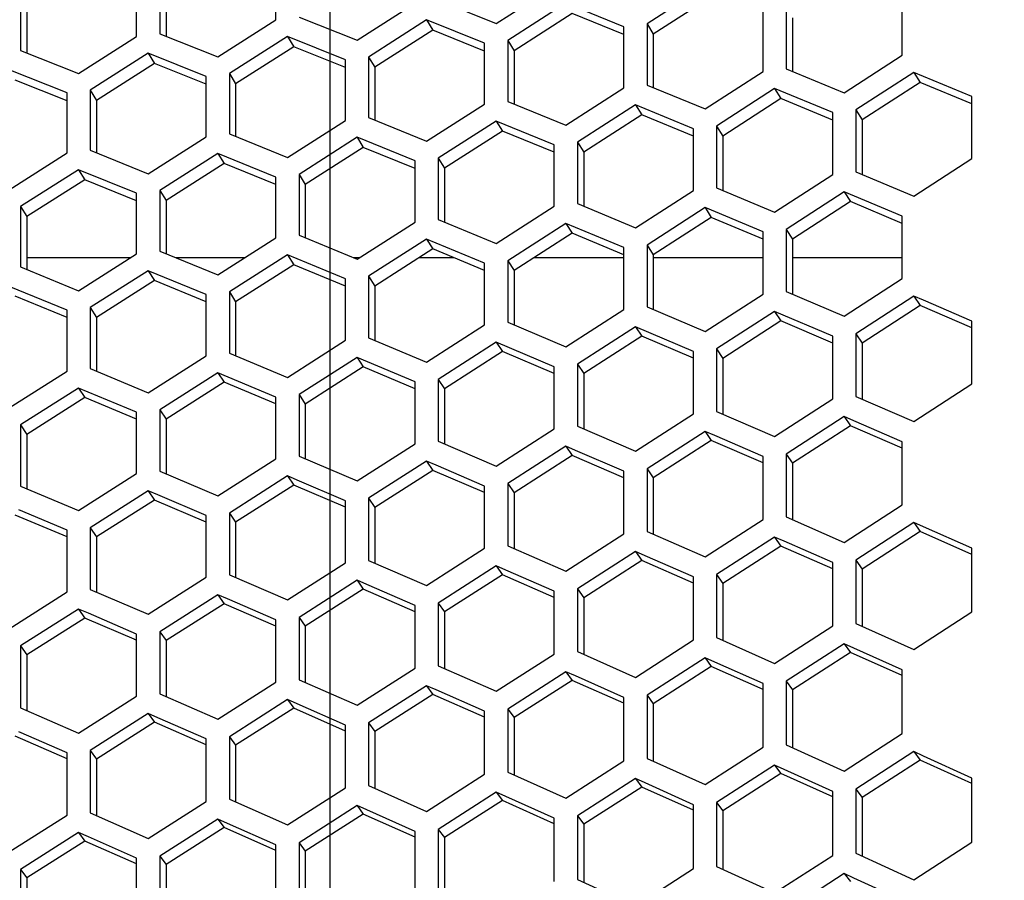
# Model space of a CAD drawing. Header units: millimetres. Extents: x 0 to 420, y 0 to 297.
# Tile 251 of 256: x 242 to 246.1, y 228.13 to 231.71. Entities that reach past the tile are written whole.
import ezdxf

# ---------------------------------------------------------------- set-up
doc = ezdxf.new("R2010")
doc.units = ezdxf.units.MM
doc.header["$LTSCALE"] = 23.1
doc.layers.get('0').update_dxf_attribs({"linetype": 'CONTINUOUS'})
doc.layers.add('DIM_PILOTEES', color=7, linetype='CONTINUOUS')
doc.styles.add('TEXTSTYLE_2', font='txt', dxfattribs={"width": 0.97619})
doc.styles.add('TEXTSTYLE_3', font='txt', dxfattribs={"width": 1.071429})
doc.styles.add('TEXTSTYLE_6', font='txt', dxfattribs={"width": 1.178571})
doc.dimstyles.new('DIMSTYLE_1', dxfattribs={"dimtxt": 2.5, "dimasz": 0.1875, "dimexe": 0.125, "dimexo": 0.0625, "dimgap": 1.25, "dimtad": 0, "dimtih": 1, "dimtoh": 1, "dimdsep": 46, "dimtxsty": 'TEXTSTYLE_2', "dimblk": '_FILLED', "dimblk1": '_FILLED', "dimblk2": '_FILLED', "dimcen": 0.09, "dimazin": 2, "dimtfac": 1, "dimtofl": 0, "dimtmove": 0, "dimatfit": 3, "dimldrblk": '_FILLED', "dimfxl": 1, "dimtolj": 1, "dimarcsym": 0})
doc.dimstyles.new('DIMSTYLE_2', dxfattribs={"dimtxt": 2.5, "dimasz": 0.1875, "dimexe": 0.125, "dimexo": 0.0625, "dimgap": 1.25, "dimtad": 0, "dimtih": 1, "dimtoh": 1, "dimdsep": 46, "dimtxsty": 'TEXTSTYLE_3', "dimblk": '_FILLED', "dimblk1": '_FILLED', "dimblk2": '_FILLED', "dimcen": 0.09, "dimazin": 2, "dimtfac": 1, "dimtofl": 0, "dimtmove": 0, "dimatfit": 3, "dimldrblk": '_FILLED', "dimfxl": 1, "dimtolj": 1, "dimarcsym": 0})
doc.dimstyles.new('DIMSTYLE_5', dxfattribs={"dimtxt": 2.5, "dimasz": 0.1875, "dimexe": 0.125, "dimexo": 0.0625, "dimgap": 1.25, "dimtad": 0, "dimtih": 1, "dimtoh": 1, "dimdsep": 46, "dimtxsty": 'TEXTSTYLE_6', "dimblk": '_FILLED', "dimblk1": '_FILLED', "dimblk2": '_FILLED', "dimcen": 0.09, "dimazin": 2, "dimtfac": 1, "dimtofl": 0, "dimtmove": 0, "dimatfit": 3, "dimldrblk": '_FILLED', "dimfxl": 1, "dimtolj": 1, "dimarcsym": 0})

# ---------------------------------------------------------------- blocks, each defined once
blk = doc.blocks.new('_FILLED')
at = {"color": 0, "linetype": 'BYBLOCK'}
blk.add_solid([(0, 0), (-1, 0.167), (-1, -0.167)], dxfattribs=at)
blk = doc.blocks.new('*D0')
at = {"layer": 'DIM_PILOTEES', "color": 2, "linetype": 'CONTINUOUS'}
for p, q in [((218.8808, 254.2086), (215.0951, 254.2086)), ((215.2201, 254.2086), (215.2201, 191.7537)), ((273.8528, 254.2086), (218.8808, 254.2086)), ((215.2201, 129.4471), (215.2201, 186.7537)), ((218.8808, 129.4471), (215.0951, 129.4471)), ((273.8782, 129.4471), (218.8808, 129.4471))]:
    blk.add_line(p, q, dxfattribs=at)
at = {"layer": 'DIM_PILOTEES', "color": 2, "linetype": 'CONTINUOUS', "xscale": 0.1875, "yscale": 0.1875, "zscale": 0.1875}
for p, rotation in [((215.2201, 254.2086), 90), ((215.2201, 129.4471), 270)]:
    blk.add_blockref('_FILLED', p, dxfattribs=dict(at, rotation=rotation))
at = {"layer": 'DIM_PILOTEES', "color": 2, "linetype": 'CONTINUOUS', "insert": (215.2201, 190.5037), "char_height": 2.5, "width": 10.982143, "attachment_point": 2, "line_spacing_factor": 0.9, "style": 'TEXTSTYLE_2'}
blk.add_mtext('{\\ftxt;\\W0.0001;\\H0.0001;\\~}{\\ftxt;\\W2.9285714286;\\H2.5; }{\\ftxt;\\W0.0001;\\H0.0001;\\~}', dxfattribs=at)
blk = doc.blocks.new('*D1')
at = {"layer": 'DIM_PILOTEES', "color": 2, "linetype": 'CONTINUOUS'}
for p, q in [((226.3883, 264.6125), (226.3883, 265.9875)), ((243.2945, 264.6125), (243.2945, 265.9875)), ((226.3883, 265.8625), (225.8883, 265.8625)), ((243.2945, 265.8625), (243.7945, 265.8625)), ((226.3883, 206.2157), (226.3883, 264.6125)), ((243.2945, 226.5584), (243.2945, 264.6125))]:
    blk.add_line(p, q, dxfattribs=at)
at = {"layer": 'DIM_PILOTEES', "color": 2, "linetype": 'CONTINUOUS', "xscale": 0.1875, "yscale": 0.1875, "zscale": 0.1875}
blk.add_blockref('_FILLED', (226.3883, 265.8625), dxfattribs=at)
at = {"layer": 'DIM_PILOTEES', "color": 2, "linetype": 'CONTINUOUS', "xscale": 0.1875, "yscale": 0.1875, "zscale": 0.1875, "rotation": 180}
blk.add_blockref('_FILLED', (243.2945, 265.8625), dxfattribs=at)
at = {"layer": 'DIM_PILOTEES', "color": 2, "linetype": 'CONTINUOUS', "insert": (235.5503, 267.1125), "char_height": 2.5, "width": 8.035714, "attachment_point": 2, "line_spacing_factor": 0.9, "style": 'TEXTSTYLE_3'}
blk.add_mtext('{\\ftxt;\\W0.0001;\\H0.0001;\\~}{\\ftxt;\\W2.1428571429;\\H2.5; }{\\ftxt;\\W0.0001;\\H0.0001;\\~}', dxfattribs=at)
blk = doc.blocks.new('*D8')
at = {"layer": 'DIM_PILOTEES', "color": 2, "linetype": 'CONTINUOUS'}
for p, q in [((226.3883, 276.7141), (226.3883, 278.0891)), ((276.2211, 276.7141), (276.2211, 278.0891)), ((226.3883, 277.9641), (248.9616, 277.9641)), ((276.2211, 277.9641), (257.3545, 277.9641)), ((226.3883, 206.2157), (226.3883, 276.7141)), ((276.2211, 241.6204), (276.2211, 276.7141))]:
    blk.add_line(p, q, dxfattribs=at)
at = {"layer": 'DIM_PILOTEES', "color": 2, "linetype": 'CONTINUOUS', "xscale": 0.1875, "yscale": 0.1875, "zscale": 0.1875, "rotation": 180}
blk.add_blockref('_FILLED', (226.3883, 277.9641), dxfattribs=at)
at = {"layer": 'DIM_PILOTEES', "color": 2, "linetype": 'CONTINUOUS', "xscale": 0.1875, "yscale": 0.1875, "zscale": 0.1875}
blk.add_blockref('_FILLED', (276.2211, 277.9641), dxfattribs=at)
at = {"layer": 'DIM_PILOTEES', "color": 2, "linetype": 'CONTINUOUS', "insert": (253.158, 279.2141), "char_height": 2.5, "width": 8.839286, "attachment_point": 2, "line_spacing_factor": 0.9, "style": 'TEXTSTYLE_6'}
blk.add_mtext('{\\ftxt;\\W0.0001;\\H0.0001;\\~}{\\ftxt;\\W2.3571428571;\\H2.5; }{\\ftxt;\\W0.0001;\\H0.0001;\\~}', dxfattribs=at)

msp = doc.modelspace()

# ---------------------------------------------------------------- linework, layer by layer
at = {"color": 3, "linetype": 'CONTINUOUS'}
for p, q in [((243.069, 231.7123), (243.069, 231.9623)), ((242.4895, 231.6426), (242.4895, 231.8916)), ((242.5861, 231.9034), (242.5861, 231.6542)), ((242.0065, 231.8327), (242.0065, 231.5845)), ((243.9867, 231.6965), (244.2281, 231.8517)), ((244.856, 231.8511), (244.6145, 231.6953)), ((243.4071, 231.6273), (243.6486, 231.782)), ((243.7452, 231.7936), (243.9867, 231.6965)), ((244.2764, 231.7817), (244.035, 231.6264)), ((244.5179, 231.6838), (244.2764, 231.7817)), ((245.677, 231.5653), (245.677, 231.8216)), ((245.0975, 231.4974), (245.0975, 231.7527)), ((245.1941, 231.7642), (245.1941, 231.5087)), ((242.8276, 231.5581), (243.069, 231.7123)), ((243.1656, 231.7239), (243.4071, 231.6273)), ((243.6969, 231.7123), (243.4554, 231.5575)), ((243.9384, 231.6149), (243.6969, 231.7123)), ((244.5179, 231.4296), (244.5179, 231.6838)), ((244.6145, 231.6953), (244.6145, 231.4409)), ((242.248, 231.4889), (242.4895, 231.6426)), ((242.5861, 231.6542), (242.8276, 231.5581)), ((243.1173, 231.6429), (242.8759, 231.4887)), ((243.3588, 231.5461), (243.1173, 231.6429)), ((244.035, 231.6264), (244.035, 231.373)), ((242.0065, 231.5845), (242.248, 231.4889)), ((243.9384, 231.3617), (243.9384, 231.6149)), ((242.5378, 231.5735), (242.2963, 231.4198)), ((242.7793, 231.4772), (242.5378, 231.5735)), ((243.3588, 231.2939), (243.3588, 231.5461)), ((243.4554, 231.5575), (243.4554, 231.3052)), ((245.4356, 231.4087), (245.677, 231.5653)), ((242.1997, 231.4083), (241.9582, 231.5041)), ((244.856, 231.3414), (245.0975, 231.4974)), ((245.1941, 231.5087), (245.4356, 231.4087)), ((242.7793, 231.226), (242.7793, 231.4772)), ((242.8759, 231.4887), (242.8759, 231.2373)), ((245.7253, 231.4938), (245.4839, 231.3372)), ((245.9668, 231.3931), (245.7253, 231.4938)), ((242.2963, 231.4198), (242.2963, 231.1694)), ((244.2764, 231.274), (244.5179, 231.4296)), ((244.6145, 231.4409), (244.856, 231.3414)), ((245.1458, 231.4263), (244.9043, 231.2702)), ((245.3873, 231.326), (245.1458, 231.4263)), ((242.1997, 231.1581), (242.1997, 231.4083)), ((244.035, 231.373), (244.2764, 231.274)), ((245.9668, 231.1346), (245.9668, 231.3931)), ((243.6969, 231.2067), (243.9384, 231.3617)), ((244.5662, 231.3587), (244.3247, 231.2032)), ((244.8077, 231.259), (244.5662, 231.3587)), ((245.4839, 231.3372), (245.4839, 231.0796)), ((243.1173, 231.1394), (243.3588, 231.2939)), ((243.4554, 231.3052), (243.6969, 231.2067)), ((243.9867, 231.2912), (243.7452, 231.1361)), ((244.2281, 231.192), (243.9867, 231.2912)), ((245.3873, 231.0686), (245.3873, 231.326)), ((244.8077, 231.0026), (244.8077, 231.259)), ((244.9043, 231.2702), (244.9043, 231.0136)), ((242.5378, 231.072), (242.7793, 231.226)), ((242.8759, 231.2373), (243.1173, 231.1394)), ((243.4071, 231.2236), (243.1656, 231.0691)), ((243.6486, 231.125), (243.4071, 231.2236)), ((242.2963, 231.1694), (242.5378, 231.072)), ((244.2281, 230.9366), (244.2281, 231.192)), ((244.3247, 231.2032), (244.3247, 230.9476)), ((241.9582, 231.0047), (242.1997, 231.1581)), ((242.8276, 231.1561), (242.5861, 231.0021)), ((243.069, 231.0579), (242.8276, 231.1561)), ((243.7452, 231.1361), (243.7452, 230.8816)), ((245.7253, 230.9777), (245.9668, 231.1346)), ((242.248, 231.0885), (242.0065, 230.935)), ((242.4895, 230.9909), (242.248, 231.0885)), ((243.6486, 230.8706), (243.6486, 231.125)), ((243.069, 230.8046), (243.069, 231.0579)), ((243.1656, 231.0691), (243.1656, 230.8156)), ((245.1458, 230.9123), (245.3873, 231.0686)), ((245.4839, 231.0796), (245.7253, 230.9777)), ((244.5662, 230.8468), (244.8077, 231.0026)), ((244.9043, 231.0136), (245.1458, 230.9123)), ((242.4895, 230.7386), (242.4895, 230.9909)), ((242.5861, 231.0021), (242.5861, 230.7496)), ((245.4356, 230.9967), (245.1941, 230.8403)), ((245.677, 230.8946), (245.4356, 230.9967)), ((242.0065, 230.935), (242.0065, 230.6836)), ((243.9867, 230.7813), (244.2281, 230.9366)), ((244.3247, 230.9476), (244.5662, 230.8468)), ((244.856, 230.931), (244.6145, 230.7751)), ((245.0975, 230.8294), (244.856, 230.931)), ((243.7452, 230.8816), (243.9867, 230.7813)), ((245.677, 230.635), (245.677, 230.8946)), ((243.4071, 230.7158), (243.6486, 230.8706)), ((244.2764, 230.8653), (244.035, 230.7099)), ((244.5179, 230.7643), (244.2764, 230.8653)), ((245.1941, 230.8403), (245.1941, 230.5816)), ((242.8276, 230.6503), (243.069, 230.8046)), ((243.1656, 230.8156), (243.4071, 230.7158)), ((243.6969, 230.7996), (243.4554, 230.6448)), ((243.9384, 230.6991), (243.6969, 230.7996)), ((245.0975, 230.5709), (245.0975, 230.8294)), ((244.5179, 230.5068), (244.5179, 230.7643)), ((244.6145, 230.7751), (244.6145, 230.5175)), ((242.248, 230.5849), (242.4895, 230.7386)), ((242.5861, 230.7496), (242.8276, 230.6503)), ((243.1173, 230.7339), (242.8759, 230.5796)), ((243.3588, 230.6339), (243.1173, 230.7339)), ((242.0065, 230.6836), (242.248, 230.5849)), ((243.9384, 230.4427), (243.9384, 230.6991)), ((244.035, 230.7099), (244.035, 230.4533)), ((242.5378, 230.6682), (242.2963, 230.5144)), ((242.7793, 230.5688), (242.5378, 230.6682)), ((243.3588, 230.3785), (243.3588, 230.6339)), ((243.4554, 230.6448), (243.4554, 230.3892)), ((245.4356, 230.4784), (245.677, 230.635)), ((242.1997, 230.5036), (241.9582, 230.6026)), ((242.7793, 230.3144), (242.7793, 230.5688)), ((242.8759, 230.5796), (242.8759, 230.3251)), ((244.856, 230.4148), (245.0975, 230.5709)), ((245.1941, 230.5816), (245.4356, 230.4784)), ((245.7253, 230.5623), (245.4839, 230.4057)), ((245.7656, 230.545), (245.7253, 230.5623)), ((242.2963, 230.5144), (242.2963, 230.261)), ((244.6145, 230.5175), (244.856, 230.4148)), ((245.9668, 230.4584), (245.7656, 230.545)), ((242.1997, 230.2503), (242.1997, 230.5036)), ((244.2764, 230.3512), (244.5179, 230.5068)), ((245.1458, 230.4985), (244.9043, 230.3424)), ((245.3873, 230.3951), (245.1458, 230.4985)), ((243.6969, 230.2876), (243.9384, 230.4427)), ((244.035, 230.4533), (244.2764, 230.3512)), ((244.5662, 230.4347), (244.3247, 230.2791)), ((244.8077, 230.3318), (244.5662, 230.4347)), ((245.9668, 230.1968), (245.9668, 230.4584)), ((243.4554, 230.3892), (243.6969, 230.2876)), ((245.3873, 230.1345), (245.3873, 230.3951)), ((245.4839, 230.4057), (245.4839, 230.1449)), ((243.1173, 230.224), (243.3588, 230.3785)), ((243.9867, 230.3709), (243.7452, 230.2158)), ((244.2281, 230.2685), (243.9867, 230.3709)), ((242.5378, 230.1604), (242.7793, 230.3144)), ((242.8759, 230.3251), (243.1173, 230.224)), ((243.4071, 230.3071), (243.1656, 230.1525)), ((243.6486, 230.2052), (243.4071, 230.3071)), ((244.8077, 230.0723), (244.8077, 230.3318)), ((244.9043, 230.3424), (244.9043, 230.0826)), ((244.2281, 230.01), (244.2281, 230.2685)), ((244.3247, 230.2791), (244.3247, 230.0204)), ((241.9582, 230.0968), (242.1997, 230.2503)), ((242.2963, 230.261), (242.5378, 230.1604)), ((242.8276, 230.2432), (242.5861, 230.0892)), ((243.069, 230.1419), (242.8276, 230.2432)), ((243.6486, 229.9478), (243.6486, 230.2052)), ((243.7452, 230.2158), (243.7452, 229.9582)), ((245.7253, 230.0399), (245.9668, 230.1968)), ((242.248, 230.1794), (242.0065, 230.0259)), ((242.4895, 230.0787), (242.248, 230.1794)), ((243.069, 229.8855), (243.069, 230.1419)), ((243.1656, 230.1525), (243.1656, 229.8959)), ((245.4839, 230.1449), (245.7253, 230.0399)), ((245.1458, 229.9782), (245.3873, 230.1345)), ((242.4895, 229.8233), (242.4895, 230.0787)), ((242.5861, 230.0892), (242.5861, 229.8337)), ((244.5662, 229.9165), (244.8077, 230.0723)), ((244.9043, 230.0826), (245.1458, 229.9782)), ((245.4356, 230.0613), (245.1941, 229.905)), ((245.4758, 230.0438), (245.4356, 230.0613)), ((242.0065, 230.0259), (242.0065, 229.7714)), ((244.3247, 230.0204), (244.5662, 229.9165)), ((245.677, 229.9561), (245.4758, 230.0438)), ((243.9867, 229.8547), (244.2281, 230.01)), ((244.856, 229.9994), (244.6145, 229.8436)), ((244.8963, 229.982), (244.856, 229.9994)), ((245.0975, 229.8947), (244.8963, 229.982)), ((243.4071, 229.793), (243.6486, 229.9478)), ((243.7452, 229.9582), (243.9867, 229.8547)), ((244.2764, 229.9375), (244.035, 229.7822)), ((244.3167, 229.9202), (244.2764, 229.9375)), ((245.677, 229.6935), (245.677, 229.9561)), ((243.1656, 229.8959), (243.4071, 229.793)), ((244.5179, 229.8333), (244.3167, 229.9202)), ((245.1941, 229.905), (245.1941, 229.6432)), ((242.8276, 229.7313), (243.069, 229.8855)), ((243.6969, 229.8755), (243.4554, 229.7208)), ((243.7371, 229.8583), (243.6969, 229.8755)), ((243.9384, 229.7719), (243.7371, 229.8583)), ((245.0975, 229.6332), (245.0975, 229.8947)), ((242.248, 229.6696), (242.4895, 229.8233)), ((242.5861, 229.8337), (242.8276, 229.7313)), ((243.1173, 229.8136), (242.8759, 229.6594)), ((243.1576, 229.7965), (243.1173, 229.8136)), ((244.5179, 229.5728), (244.5179, 229.8333)), ((244.6145, 229.8436), (244.6145, 229.5829)), ((243.3588, 229.7105), (243.1576, 229.7965)), ((244.035, 229.7822), (244.035, 229.5225)), ((242.0065, 229.7714), (242.248, 229.6696)), ((242.5378, 229.7517), (242.2963, 229.598)), ((242.578, 229.7346), (242.5378, 229.7517)), ((242.7793, 229.6491), (242.578, 229.7346)), ((243.9384, 229.5125), (243.9384, 229.7719)), ((243.3588, 229.4521), (243.3588, 229.7105)), ((243.4554, 229.7208), (243.4554, 229.4622)), ((245.4356, 229.537), (245.677, 229.6935)), ((242.1997, 229.5877), (241.9985, 229.6728)), ((242.8759, 229.6594), (242.8759, 229.4018)), ((242.7793, 229.3918), (242.7793, 229.6491)), ((244.856, 229.4771), (245.0975, 229.6332)), ((245.1941, 229.6432), (245.4356, 229.537)), ((245.7253, 229.6196), (245.4839, 229.463)), ((245.7656, 229.6018), (245.7253, 229.6196)), ((242.1997, 229.3314), (242.1997, 229.5877)), ((242.2963, 229.598), (242.2963, 229.3415)), ((244.2764, 229.4173), (244.5179, 229.5728)), ((244.6145, 229.5829), (244.856, 229.4771)), ((245.9668, 229.5126), (245.7656, 229.6018)), ((245.1458, 229.5595), (244.9043, 229.4035)), ((245.186, 229.5418), (245.1458, 229.5595)), ((245.3873, 229.4531), (245.186, 229.5418)), ((243.6969, 229.3575), (243.9384, 229.5125)), ((244.035, 229.5225), (244.2764, 229.4173)), ((244.5662, 229.4995), (244.3247, 229.344)), ((244.6065, 229.4819), (244.5662, 229.4995)), ((245.9668, 229.248), (245.9668, 229.5126)), ((243.1173, 229.2977), (243.3588, 229.4521)), ((243.4554, 229.4622), (243.6969, 229.3575)), ((244.8077, 229.3936), (244.6065, 229.4819)), ((245.3873, 229.1895), (245.3873, 229.4531)), ((245.4839, 229.463), (245.4839, 229.1993)), ((243.9867, 229.4395), (243.7452, 229.2845)), ((244.0269, 229.4219), (243.9867, 229.4395)), ((244.2281, 229.3341), (244.0269, 229.4219)), ((242.5378, 229.2379), (242.7793, 229.3918)), ((242.8759, 229.4018), (243.1173, 229.2977)), ((243.4071, 229.3794), (243.1656, 229.225)), ((243.4474, 229.362), (243.4071, 229.3794)), ((244.8077, 229.1311), (244.8077, 229.3936)), ((244.9043, 229.4035), (244.9043, 229.1408)), ((241.9582, 229.178), (242.1997, 229.3314)), ((242.2963, 229.3415), (242.5378, 229.2379)), ((243.6486, 229.2746), (243.4474, 229.362)), ((244.2281, 229.0726), (244.2281, 229.3341)), ((244.3247, 229.344), (244.3247, 229.0824)), ((242.8276, 229.3194), (242.5861, 229.1655)), ((242.8678, 229.3021), (242.8276, 229.3194)), ((243.069, 229.2151), (242.8678, 229.3021)), ((243.7452, 229.2845), (243.7452, 229.0239)), ((242.248, 229.2594), (242.0065, 229.106)), ((242.2883, 229.2421), (242.248, 229.2594)), ((242.4895, 229.1555), (242.2883, 229.2421)), ((243.6486, 229.0142), (243.6486, 229.2746)), ((245.7253, 229.0912), (245.9668, 229.248)), ((243.069, 228.9557), (243.069, 229.2151)), ((243.1656, 229.225), (243.1656, 228.9655)), ((245.4839, 229.1993), (245.7253, 229.0912)), ((242.5861, 229.1655), (242.5861, 228.907)), ((245.1458, 229.0333), (245.3873, 229.1895)), ((242.4895, 228.8973), (242.4895, 229.1555)), ((244.5662, 228.9754), (244.8077, 229.1311)), ((244.9043, 229.1408), (245.1458, 229.0333)), ((242.0065, 229.106), (242.0065, 228.8486)), ((244.3247, 229.0824), (244.5662, 228.9754)), ((245.4356, 229.1151), (245.1941, 228.9589)), ((245.4758, 229.0971), (245.4356, 229.1151)), ((245.677, 229.0069), (245.4758, 229.0971)), ((243.9867, 228.9175), (244.2281, 229.0726)), ((244.856, 229.057), (244.6145, 228.9013)), ((244.8963, 229.0391), (244.856, 229.057)), ((245.0975, 228.9493), (244.8963, 229.0391)), ((243.4071, 228.8596), (243.6486, 229.0142)), ((243.7452, 229.0239), (243.9867, 228.9175)), ((244.2764, 228.9989), (244.035, 228.8437)), ((244.3167, 228.9811), (244.2764, 228.9989)), ((245.677, 228.7414), (245.677, 229.0069)), ((242.8276, 228.8016), (243.069, 228.9557)), ((243.1656, 228.9655), (243.4071, 228.8596)), ((244.5179, 228.8917), (244.3167, 228.9811)), ((245.1941, 228.9589), (245.1941, 228.6943)), ((243.6969, 228.9408), (243.4554, 228.7861)), ((243.7371, 228.923), (243.6969, 228.9408)), ((243.9384, 228.8341), (243.7371, 228.923)), ((245.0975, 228.6849), (245.0975, 228.9493)), ((242.248, 228.7437), (242.4895, 228.8973)), ((242.5861, 228.907), (242.8276, 228.8016)), ((243.1173, 228.8826), (242.8759, 228.7285)), ((243.1576, 228.865), (243.1173, 228.8826)), ((244.5179, 228.6283), (244.5179, 228.8917)), ((244.6145, 228.9013), (244.6145, 228.6378)), ((242.0065, 228.8486), (242.248, 228.7437)), ((243.3588, 228.7765), (243.1576, 228.865)), ((243.9384, 228.5718), (243.9384, 228.8341)), ((244.035, 228.8437), (244.035, 228.5812)), ((242.5378, 228.8245), (242.2963, 228.6709)), ((242.578, 228.8069), (242.5378, 228.8245)), ((242.7793, 228.7189), (242.578, 228.8069)), ((242.1997, 228.6613), (241.9985, 228.7489)), ((243.3588, 228.5153), (243.3588, 228.7765)), ((243.4554, 228.7861), (243.4554, 228.5247)), ((242.7793, 228.4587), (242.7793, 228.7189)), ((242.8759, 228.7285), (242.8759, 228.4682)), ((245.4356, 228.585), (245.677, 228.7414)), ((242.2963, 228.6709), (242.2963, 228.4116)), ((244.856, 228.529), (245.0975, 228.6849)), ((245.1941, 228.6943), (245.4356, 228.585)), ((245.7253, 228.6663), (245.4839, 228.5099)), ((245.7656, 228.648), (245.7253, 228.6663)), ((242.1997, 228.4022), (242.1997, 228.6613)), ((244.2764, 228.473), (244.5179, 228.6283)), ((244.6145, 228.6378), (244.856, 228.529)), ((245.9668, 228.5563), (245.7656, 228.648)), ((245.1458, 228.6101), (244.9043, 228.4542)), ((245.186, 228.5919), (245.1458, 228.6101)), ((245.3873, 228.5006), (245.186, 228.5919)), ((243.6969, 228.417), (243.9384, 228.5718)), ((244.035, 228.5812), (244.2764, 228.473)), ((244.5662, 228.5539), (244.3247, 228.3985)), ((244.6065, 228.5357), (244.5662, 228.5539)), ((245.9668, 228.2889), (245.9668, 228.5563)), ((243.1173, 228.361), (243.3588, 228.5153)), ((243.4554, 228.5247), (243.6969, 228.417)), ((244.8077, 228.4449), (244.6065, 228.5357)), ((245.4839, 228.5099), (245.4839, 228.2434)), ((242.8759, 228.4682), (243.1173, 228.361)), ((243.9867, 228.4976), (243.7452, 228.3428)), ((244.0269, 228.4796), (243.9867, 228.4976)), ((244.2281, 228.3892), (244.0269, 228.4796)), ((245.3873, 228.2343), (245.3873, 228.5006)), ((242.5378, 228.305), (242.7793, 228.4587)), ((243.4071, 228.4414), (243.1656, 228.2872)), ((243.4474, 228.4235), (243.4071, 228.4414)), ((243.6486, 228.3336), (243.4474, 228.4235)), ((244.8077, 228.1797), (244.8077, 228.4449)), ((244.9043, 228.4542), (244.9043, 228.1888)), ((241.9582, 228.249), (242.1997, 228.4022)), ((242.2963, 228.4116), (242.5378, 228.305)), ((242.8276, 228.3852), (242.5861, 228.2315)), ((242.8678, 228.3674), (242.8276, 228.3852)), ((244.2281, 228.1251), (244.2281, 228.3892)), ((244.3247, 228.3985), (244.3247, 228.1342)), ((243.069, 228.2779), (242.8678, 228.3674)), ((243.7452, 228.3428), (243.7452, 228.0795)), ((242.248, 228.329), (242.0065, 228.1758)), ((242.2883, 228.3113), (242.248, 228.329)), ((242.4895, 228.2222), (242.2883, 228.3113)), ((243.6486, 228.0704), (243.6486, 228.3336)), ((243.069, 228.0158), (243.069, 228.2779)), ((243.1656, 228.2872), (243.1656, 228.0249)), ((245.7253, 228.1324), (245.9668, 228.2889)), ((242.4895, 227.9612), (242.4895, 228.2222)), ((242.5861, 228.2315), (242.5861, 227.9703)), ((245.1458, 228.0783), (245.3873, 228.2343)), ((245.4839, 228.2434), (245.7253, 228.1324)), ((242.0065, 228.1758), (242.0065, 227.9157)), ((244.5662, 228.0242), (244.8077, 228.1797)), ((244.9043, 228.1888), (245.1458, 228.0783)), ((244.3247, 228.1342), (244.5662, 228.0242)), ((245.4356, 228.1587), (245.1941, 228.0027)), ((245.4758, 228.1402), (245.4356, 228.1587)), ((245.677, 228.0475), (245.4758, 228.1402))]:
    msp.add_line(p, q, dxfattribs=at)
at = {"color": 7, "linetype": 'CONTINUOUS'}
for p, q in [((242.612, 231.8594), (242.612, 231.6439)), ((242.0324, 231.7887), (242.0324, 231.5743)), ((244.8819, 231.8079), (244.6404, 231.6525)), ((243.6969, 231.7123), (243.7228, 231.6691)), ((244.3023, 231.7385), (244.0608, 231.5836)), ((244.5179, 231.6515), (244.3023, 231.7385)), ((245.22, 231.7213), (245.22, 231.498)), ((243.7228, 231.6691), (243.4813, 231.5147)), ((243.9384, 231.5825), (243.7228, 231.6691)), ((244.6145, 231.6953), (244.6404, 231.6525)), ((243.1173, 231.6429), (243.1432, 231.5997)), ((244.035, 231.6264), (244.0608, 231.5836)), ((244.6404, 231.6525), (244.6404, 231.4302)), ((243.1432, 231.5997), (242.9017, 231.4458)), ((243.3588, 231.5136), (243.1432, 231.5997)), ((244.0608, 231.5836), (244.0608, 231.3624)), ((242.5378, 231.5735), (242.5637, 231.5303)), ((243.4554, 231.5575), (243.4813, 231.5147)), ((242.5637, 231.5303), (242.3222, 231.3769)), ((242.7793, 231.4446), (242.5637, 231.5303)), ((243.4813, 231.5147), (243.4813, 231.2946)), ((242.1997, 231.3757), (241.9841, 231.4609)), ((242.8759, 231.4887), (242.9017, 231.4458)), ((245.7253, 231.4938), (245.7512, 231.4518)), ((242.2963, 231.4198), (242.3222, 231.3769)), ((242.9017, 231.4458), (242.9017, 231.2268)), ((245.1458, 231.4263), (245.1717, 231.3843)), ((245.7512, 231.4518), (245.5097, 231.2955)), ((245.9668, 231.3622), (245.7512, 231.4518)), ((242.3222, 231.3769), (242.3222, 231.159)), ((245.1717, 231.3843), (244.9302, 231.2285)), ((245.3873, 231.2951), (245.1717, 231.3843)), ((244.5662, 231.3587), (244.5921, 231.3167)), ((245.4839, 231.3372), (245.5097, 231.2955)), ((243.9867, 231.2912), (244.0125, 231.2492)), ((244.5921, 231.3167), (244.3506, 231.1615)), ((244.8077, 231.228), (244.5921, 231.3167)), ((245.5097, 231.2955), (245.5097, 231.0687)), ((244.0125, 231.2492), (243.7711, 231.0944)), ((244.2281, 231.1609), (244.0125, 231.2492)), ((244.9043, 231.2702), (244.9302, 231.2285)), ((243.4071, 231.2236), (243.433, 231.1816)), ((244.9302, 231.2285), (244.9302, 231.0028)), ((243.433, 231.1816), (243.1915, 231.0274)), ((243.6486, 231.0938), (243.433, 231.1816)), ((244.3247, 231.2032), (244.3506, 231.1615)), ((242.8276, 231.1561), (242.8534, 231.1141)), ((243.7452, 231.1361), (243.7711, 231.0944)), ((244.3506, 231.1615), (244.3506, 230.9368)), ((242.248, 231.0885), (242.2739, 231.0465)), ((242.8534, 231.1141), (242.612, 230.9604)), ((243.069, 231.0267), (242.8534, 231.1141)), ((243.7711, 231.0944), (243.7711, 230.8709)), ((242.2739, 231.0465), (242.0324, 230.8933)), ((242.4895, 230.9596), (242.2739, 231.0465)), ((243.1656, 231.0691), (243.1915, 231.0274)), ((243.1915, 231.0274), (243.1915, 230.8049)), ((242.5861, 231.0021), (242.612, 230.9604)), ((245.4356, 230.9967), (245.4614, 230.9558)), ((242.0065, 230.935), (242.0324, 230.8933)), ((242.612, 230.9604), (242.612, 230.739)), ((244.856, 230.931), (244.8819, 230.8901)), ((245.4614, 230.9558), (245.22, 230.7997)), ((245.677, 230.865), (245.4614, 230.9558)), ((242.0324, 230.8933), (242.0324, 230.6731)), ((244.8819, 230.8901), (244.6404, 230.7346)), ((245.0975, 230.7998), (244.8819, 230.8901)), ((244.2764, 230.8653), (244.3023, 230.8244)), ((245.1941, 230.8403), (245.22, 230.7997)), ((243.6969, 230.7996), (243.7228, 230.7588)), ((244.3023, 230.8244), (244.0608, 230.6694)), ((244.5179, 230.7345), (244.3023, 230.8244)), ((245.22, 230.7997), (245.22, 230.5706)), ((243.7228, 230.7588), (243.4813, 230.6042)), ((243.9384, 230.6693), (243.7228, 230.7588)), ((244.6145, 230.7751), (244.6404, 230.7346)), ((242.4633, 230.722), (242.0324, 230.722)), ((242.9397, 230.722), (242.6535, 230.722)), ((243.1173, 230.7339), (243.1432, 230.6931)), ((243.4167, 230.722), (243.3923, 230.722)), ((243.8116, 230.722), (243.6653, 230.722)), ((244.5179, 230.722), (244.1427, 230.722)), ((244.6404, 230.7346), (244.6404, 230.5065)), ((245.0975, 230.722), (244.6404, 230.722)), ((245.677, 230.722), (245.22, 230.722)), ((243.1432, 230.6931), (242.9017, 230.5391)), ((243.3588, 230.6041), (243.1432, 230.6931)), ((244.035, 230.7099), (244.0608, 230.6694)), ((242.5378, 230.6682), (242.5637, 230.6274)), ((243.4554, 230.6448), (243.4813, 230.6042)), ((244.0608, 230.6694), (244.0608, 230.4424)), ((242.5637, 230.6274), (242.3222, 230.4739)), ((242.7793, 230.5389), (242.5637, 230.6274)), ((243.4813, 230.6042), (243.4813, 230.3784)), ((242.1997, 230.4736), (241.9841, 230.5617)), ((242.8759, 230.5796), (242.9017, 230.5391)), ((245.7253, 230.5623), (245.7512, 230.5226)), ((242.2963, 230.5144), (242.3222, 230.4739)), ((242.9017, 230.5391), (242.9017, 230.3143)), ((245.7512, 230.5226), (245.5097, 230.3663)), ((245.9668, 230.4302), (245.7512, 230.5226)), ((242.3222, 230.4739), (242.3222, 230.2502)), ((245.1458, 230.4985), (245.1717, 230.4588)), ((244.5662, 230.4347), (244.5921, 230.395)), ((245.1717, 230.4588), (244.9302, 230.303)), ((245.3873, 230.3668), (245.1717, 230.4588)), ((244.5921, 230.395), (244.3506, 230.2397)), ((244.8077, 230.3035), (244.5921, 230.395)), ((245.4839, 230.4057), (245.5097, 230.3663)), ((243.9867, 230.3709), (244.0125, 230.3312)), ((245.5097, 230.3663), (245.5097, 230.1337)), ((243.4071, 230.3071), (243.433, 230.2674)), ((244.0125, 230.3312), (243.7711, 230.1764)), ((244.2281, 230.2401), (244.0125, 230.3312)), ((244.9043, 230.3424), (244.9302, 230.303)), ((243.433, 230.2674), (243.1915, 230.1131)), ((243.6486, 230.1768), (243.433, 230.2674)), ((244.3247, 230.2791), (244.3506, 230.2397)), ((244.9302, 230.303), (244.9302, 230.0715)), ((242.8276, 230.2432), (242.8534, 230.2035)), ((244.3506, 230.2397), (244.3506, 230.0093)), ((242.8534, 230.2035), (242.612, 230.0498)), ((243.069, 230.1134), (242.8534, 230.2035)), ((243.7452, 230.2158), (243.7711, 230.1764)), ((242.248, 230.1794), (242.2739, 230.1397)), ((243.1656, 230.1525), (243.1915, 230.1131)), ((243.7711, 230.1764), (243.7711, 229.9471)), ((242.2739, 230.1397), (242.0324, 229.9865)), ((242.4895, 230.0501), (242.2739, 230.1397)), ((243.1915, 230.1131), (243.1915, 229.8849)), ((242.5861, 230.0892), (242.612, 230.0498)), ((245.4356, 230.0613), (245.4614, 230.0228)), ((242.0065, 230.0259), (242.0324, 229.9865)), ((242.612, 230.0498), (242.612, 229.8227)), ((245.4614, 230.0228), (245.22, 229.8668)), ((245.677, 229.9292), (245.4614, 230.0228)), ((242.0324, 229.9865), (242.0324, 229.7605)), ((244.856, 229.9994), (244.8819, 229.9609)), ((244.2764, 229.9375), (244.3023, 229.899)), ((244.8819, 229.9609), (244.6404, 229.8054)), ((245.0975, 229.8677), (244.8819, 229.9609)), ((244.3023, 229.899), (244.0608, 229.744)), ((244.5179, 229.8063), (244.3023, 229.899)), ((245.1941, 229.905), (245.22, 229.8668)), ((243.6969, 229.8755), (243.7228, 229.837)), ((245.22, 229.8668), (245.22, 229.6319)), ((243.1173, 229.8136), (243.1432, 229.7751)), ((243.7228, 229.837), (243.4813, 229.6826)), ((243.9384, 229.7448), (243.7228, 229.837)), ((244.6145, 229.8436), (244.6404, 229.8054)), ((243.1432, 229.7751), (242.9017, 229.6212)), ((243.3588, 229.6834), (243.1432, 229.7751)), ((244.035, 229.7822), (244.0608, 229.744)), ((244.6404, 229.8054), (244.6404, 229.5716)), ((242.5378, 229.7517), (242.5637, 229.7132)), ((244.0608, 229.744), (244.0608, 229.5113)), ((242.5637, 229.7132), (242.3222, 229.5598)), ((242.7793, 229.6219), (242.5637, 229.7132)), ((243.4554, 229.7208), (243.4813, 229.6826)), ((242.1997, 229.5604), (241.9841, 229.6512)), ((242.8759, 229.6594), (242.9017, 229.6212)), ((243.4813, 229.6826), (243.4813, 229.451)), ((242.9017, 229.6212), (242.9017, 229.3907)), ((245.7253, 229.6196), (245.7512, 229.5822)), ((242.2963, 229.598), (242.3222, 229.5598)), ((245.7512, 229.5822), (245.5097, 229.426)), ((245.9668, 229.487), (245.7512, 229.5822)), ((242.3222, 229.5598), (242.3222, 229.3304)), ((245.1458, 229.5595), (245.1717, 229.5222)), ((244.5662, 229.4995), (244.5921, 229.4622)), ((245.1717, 229.5222), (244.9302, 229.3665)), ((245.3873, 229.4275), (245.1717, 229.5222)), ((244.5921, 229.4622), (244.3506, 229.307)), ((244.8077, 229.3679), (244.5921, 229.4622)), ((245.4839, 229.463), (245.5097, 229.426)), ((243.9867, 229.4395), (244.0125, 229.4021)), ((245.5097, 229.426), (245.5097, 229.1877)), ((243.4071, 229.3794), (243.433, 229.3421)), ((244.0125, 229.4021), (243.7711, 229.2475)), ((244.2281, 229.3083), (244.0125, 229.4021)), ((244.9043, 229.4035), (244.9302, 229.3665)), ((244.9302, 229.3665), (244.9302, 229.1293)), ((243.433, 229.3421), (243.1915, 229.188)), ((243.6486, 229.2488), (243.433, 229.3421)), ((244.3247, 229.344), (244.3506, 229.307)), ((242.8534, 229.2821), (242.612, 229.1285)), ((242.8276, 229.3194), (242.8534, 229.2821)), ((243.069, 229.1892), (242.8534, 229.2821)), ((243.7452, 229.2845), (243.7711, 229.2475)), ((244.3506, 229.307), (244.3506, 229.0709)), ((242.248, 229.2594), (242.2739, 229.222)), ((243.7711, 229.2475), (243.7711, 229.0125)), ((242.2739, 229.222), (242.0324, 229.0689)), ((242.4895, 229.1297), (242.2739, 229.222)), ((243.1656, 229.225), (243.1915, 229.188)), ((242.5861, 229.1655), (242.612, 229.1285)), ((243.1915, 229.188), (243.1915, 228.9541)), ((242.4895, 229.1296), (242.4801, 229.1337)), ((242.612, 229.1285), (242.612, 228.8958)), ((242.0065, 229.106), (242.0324, 229.0689)), ((245.4614, 229.079), (245.22, 228.9231)), ((245.4356, 229.1151), (245.4614, 229.079)), ((245.677, 228.9827), (245.4614, 229.079)), ((242.0324, 229.0689), (242.0324, 228.8374)), ((244.856, 229.057), (244.8819, 229.0209)), ((244.2764, 228.9989), (244.3023, 228.9627)), ((244.8819, 229.0209), (244.6404, 228.8655)), ((245.0975, 228.925), (244.8819, 229.0209)), ((244.3023, 228.9627), (244.0608, 228.8079)), ((244.5179, 228.8674), (244.3023, 228.9627)), ((245.1941, 228.9589), (245.22, 228.9231)), ((243.6969, 228.9408), (243.7228, 228.9046)), ((245.22, 228.9231), (245.22, 228.6826)), ((243.1173, 228.8826), (243.1432, 228.8465)), ((243.7228, 228.9046), (243.4813, 228.7503)), ((243.9384, 228.8097), (243.7228, 228.9046)), ((244.6145, 228.9013), (244.6404, 228.8655)), ((243.1432, 228.8465), (242.9017, 228.6927)), ((243.3588, 228.752), (243.1432, 228.8465)), ((244.035, 228.8437), (244.0608, 228.8079)), ((244.6404, 228.8655), (244.6404, 228.6261)), ((242.5378, 228.8245), (242.5637, 228.7883)), ((244.0608, 228.8079), (244.0608, 228.5697)), ((242.5637, 228.7883), (242.3222, 228.6351)), ((242.7793, 228.6944), (242.5637, 228.7883)), ((243.4554, 228.7861), (243.4813, 228.7503)), ((243.4813, 228.7503), (243.4813, 228.5132)), ((242.1997, 228.6367), (241.9841, 228.7302)), ((242.8759, 228.7285), (242.9017, 228.6927)), ((242.2963, 228.6709), (242.3222, 228.6351)), ((242.9017, 228.6927), (242.9017, 228.4567)), ((245.7253, 228.6663), (245.7512, 228.6313)), ((242.3222, 228.6351), (242.3222, 228.4002)), ((245.7512, 228.6313), (245.5097, 228.4752)), ((245.9668, 228.5334), (245.7512, 228.6313)), ((245.1458, 228.6101), (245.1717, 228.5751)), ((244.5662, 228.5539), (244.5921, 228.5189)), ((245.1717, 228.5751), (244.9302, 228.4196)), ((245.3873, 228.4777), (245.1717, 228.5751)), ((244.5921, 228.5189), (244.3506, 228.3639)), ((244.8077, 228.422), (244.5921, 228.5189)), ((245.4839, 228.5099), (245.5097, 228.4752)), ((244.0125, 228.4627), (243.7711, 228.3082)), ((243.9867, 228.4976), (244.0125, 228.4627)), ((244.2281, 228.3662), (244.0125, 228.4627)), ((245.5097, 228.4752), (245.5097, 228.2315)), ((243.4071, 228.4414), (243.433, 228.4065)), ((244.9043, 228.4542), (244.9302, 228.4196)), ((242.8276, 228.3852), (242.8534, 228.3503)), ((243.433, 228.4065), (243.1915, 228.2525)), ((243.6486, 228.3105), (243.433, 228.4065)), ((244.3247, 228.3985), (244.3506, 228.3639)), ((244.9302, 228.4196), (244.9302, 228.1769)), ((242.8534, 228.3503), (242.612, 228.1969)), ((243.069, 228.2547), (242.8534, 228.3503)), ((243.7452, 228.3428), (243.7711, 228.3082)), ((244.2281, 228.3662), (244.2195, 228.3701)), ((244.3506, 228.3639), (244.3506, 228.1224)), ((242.248, 228.329), (242.2739, 228.294)), ((243.7711, 228.3082), (243.7711, 228.0678)), ((242.2739, 228.294), (242.0324, 228.1412)), ((242.4895, 228.199), (242.2739, 228.294)), ((243.1656, 228.2872), (243.1915, 228.2525)), ((242.5861, 228.2315), (242.612, 228.1969)), ((243.1915, 228.2525), (243.1915, 228.0133)), ((242.0065, 228.1758), (242.0324, 228.1412)), ((242.612, 228.1969), (242.612, 227.9588)), ((242.0324, 228.1412), (242.0324, 227.9042)), ((245.4356, 228.1587), (245.4614, 228.125))]:
    msp.add_line(p, q, dxfattribs=at)

# ---------------------------------------------------------------- dimensions: what is measured, and where the dimension line sits
at = {"layer": 'DIM_PILOTEES', "color": 2, "linetype": 'CONTINUOUS'}
for base, p1, p2, angle, text, dimstyle, picture, middle in [((226.3883, 277.9641), (276.2211, 241.5579), (226.3883, 206.1532), 180, '{\\ftxt;\\W0.0001;\\H0.0001;\\~}{\\ftxt;\\W2.3571428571;\\H2.5; }{\\ftxt;\\W0.0001;\\H0.0001;\\~}', 'DIMSTYLE_5', '*D8', (250.2116, 276.7141)), ((226.3883, 265.8625), (243.2945, 226.4959), (226.3883, 206.1532), 180, '{\\ftxt;\\W0.0001;\\H0.0001;\\~}{\\ftxt;\\W2.1428571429;\\H2.5; }{\\ftxt;\\W0.0001;\\H0.0001;\\~}', 'DIMSTYLE_2', '*D1', (232.8717, 264.6125)), ((215.2201, 254.2086), (273.9407, 129.4471), (273.9153, 254.2086), 90, '{\\ftxt;\\W0.0001;\\H0.0001;\\~}{\\ftxt;\\W2.9285714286;\\H2.5; }{\\ftxt;\\W0.0001;\\H0.0001;\\~}', 'DIMSTYLE_1', '*D0', (211.5594, 188.0037))]:
    dim = msp.add_linear_dim(base=base, p1=p1, p2=p2, angle=angle, text=text, dimstyle=dimstyle, dxfattribs=at)
    dim.commit()
    dim.dimension.update_dxf_attribs({"geometry": picture, "text_midpoint": middle, "dimtype": 160})

doc.saveas('drawing.dxf')
